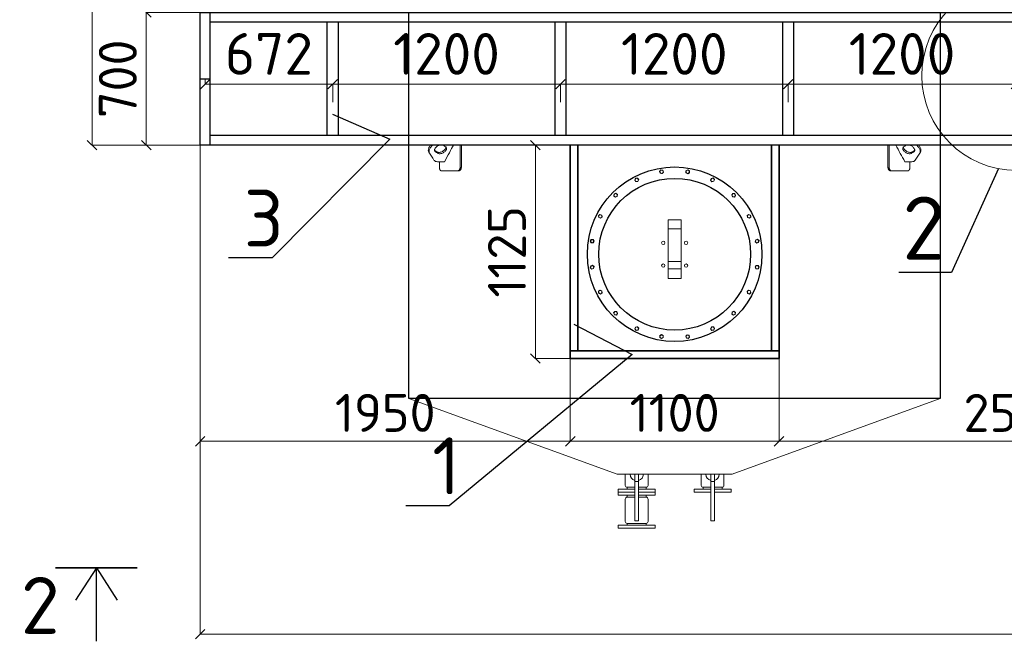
# Model space of a CAD drawing. Header units: millimetres. Extents: x -34827 to 118056, y 11959 to 116489.
# Tile 93 of 105: x 68558 to 73746, y 90841 to 94119. Entities that reach past the tile are written whole.
import ezdxf
from ezdxf import colors
from ezdxf.entities.mleader import LeaderData, LeaderLine
from ezdxf.math import Vec2, Vec3

# ---------------------------------------------------------------- set-up
doc = ezdxf.new("R2010")
doc.units = ezdxf.units.MM
doc.linetypes.add('K5LT32774', pattern=[0])
doc.layers.add('SV-DIM-MECH', color=7, linetype='Continuous')
doc.layers.add('Резервуар', color=7, linetype='Continuous')
doc.layers.add('Размеры', color=7, linetype='Continuous', lineweight=15)
doc.styles.get("Standard").update_dxf_attribs({"font": 'isocpeur.ttf'})
doc.styles.add('Геннадий 1000', font='isocpeur.ttf', dxfattribs={"height": 300})
doc.dimstyles.new('Размер 1000', dxfattribs={"dimtxt": 300, "dimasz": 50, "dimexe": 0.18, "dimexo": 0.0625, "dimgap": 50, "dimtad": 1, "dimdec": 0, "dimrnd": 1, "dimzin": 0, "dimdsep": 46, "dimtxsty": 'Standard', "dimblk": 'OBLIQUE', "dimcen": -0.09, "dimclrd": 5, "dimclre": 5, "dimclrt": 5, "dimadec": 0, "dimazin": 0, "dimtfac": 1, "dimtdec": 0, "dimtofl": 0, "dimtmove": 0, "dimatfit": 3, "dimldrblk": 'OBLIQUE', "dimfxl": 1, "dimtolj": 1, "dimtzin": 0, "dimlwd": 13, "dimlwe": 13, "dimarcsym": 0})

# ---------------------------------------------------------------- blocks, each defined once
blk = doc.blocks.new('*U90')
at = {"layer": 'Резервуар', "lineweight": 20}
blk.add_lwpolyline([(-3.2, 9.9), (7, 7.7), (10.2, -2.2), (3.2, -9.9), (-7, -7.7), (-10.2, 2.2), (-3.2, 9.9)], dxfattribs=at)
at = {"layer": 'Резервуар', "color": 5, "lineweight": 20}
blk.add_circle((0, 0), 8.55, dxfattribs=at)
blk = doc.blocks.new('*U91')
at = {"layer": 'Резервуар', "color": 0, "linetype": 'ByBlock', "lineweight": -2, "transparency": 16777216}
blk.add_blockref('*U90', (964799.1, -2833937.4), dxfattribs=at)
for p, rotation in [((964936.8, -2833937.4), 341.9999999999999), ((964668.2, -2833980), 17.99999999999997), ((965067.7, -2833980), 323.9999999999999), ((964556.9, -2834060.9), 36), ((965179.1, -2834060.9), 306), ((964475.9, -2834172.3), 54), ((965260, -2834172.3), 288), ((964433.4, -2834303.2), 72), ((965302.6, -2834303.2), 269.9999999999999), ((964433.4, -2834440.8), 90), ((965302.6, -2834440.8), 251.9999999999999), ((964475.9, -2834571.8), 108), ((965260, -2834571.8), 234), ((964556.9, -2834683.1), 126), ((965179.1, -2834683.1), 216), ((964668.2, -2834764), 144), ((965067.7, -2834764), 197.9999999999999), ((964799.1, -2834806.6), 162), ((964936.8, -2834806.6), 180)]:
    blk.add_blockref('*U90', p, dxfattribs=dict(at, rotation=rotation))
blk = doc.blocks.new('_Oblique')
at = {"color": 0, "linetype": 'ByBlock', "lineweight": -2}
blk.add_line((-0.5, -0.5), (0.5, 0.5), dxfattribs=at)
blk = doc.blocks.new('*D127')
at = {"layer": 'Defpoints', "color": 0, "transparency": 16777216}
for p in [(69535.2, 93807), (69535.2, 93778.2), (70207.2, 93682.8)]:
    blk.add_point(p, dxfattribs=at)
at = {"layer": 'Размеры', "color": 5, "lineweight": 13, "transparency": 16777216}
for p, q in [((69535.2, 93807), (69535.2, 93778)), ((70207.2, 93778.2), (69535.2, 93778.2)), ((70207.2, 93682.9), (70207.2, 93778.4))]:
    blk.add_line(p, q, dxfattribs=at)
at = {"layer": 'Размеры', "color": 5, "lineweight": 13, "transparency": 16777216, "xscale": 50, "yscale": 50, "zscale": 50, "rotation": 180}
blk.add_blockref('_Oblique', (69535.2, 93778.2), dxfattribs=at)
at = {"layer": 'Размеры', "color": 5, "lineweight": 13, "transparency": 16777216, "xscale": 50, "yscale": 50, "zscale": 50}
blk.add_blockref('_Oblique', (70207.2, 93778.2), dxfattribs=at)
at = {"layer": 'Размеры', "color": 5, "transparency": 16777216, "insert": (69871.2, 93938.2), "char_height": 220, "width": 528, "attachment_point": 5}
blk.add_mtext('\\A1;672', dxfattribs=at)
blk = doc.blocks.new('*D128')
at = {"layer": 'Defpoints', "color": 0, "transparency": 16777216}
for p in [(71407.2, 93778.2), (70207.2, 93682.8), (71407.2, 93682.8)]:
    blk.add_point(p, dxfattribs=at)
at = {"layer": 'Размеры', "color": 5, "lineweight": 13, "transparency": 16777216}
for p, q in [((70207.2, 93682.9), (70207.2, 93778.4)), ((70207.2, 93778.2), (71407.2, 93778.2)), ((71407.2, 93682.9), (71407.2, 93778.4))]:
    blk.add_line(p, q, dxfattribs=at)
at = {"layer": 'Размеры', "color": 5, "lineweight": 13, "transparency": 16777216, "xscale": 50, "yscale": 50, "zscale": 50, "rotation": 180}
blk.add_blockref('_Oblique', (70207.2, 93778.2), dxfattribs=at)
at = {"layer": 'Размеры', "color": 5, "lineweight": 13, "transparency": 16777216, "xscale": 50, "yscale": 50, "zscale": 50}
blk.add_blockref('_Oblique', (71407.2, 93778.2), dxfattribs=at)
at = {"layer": 'Размеры', "color": 5, "transparency": 16777216, "insert": (70807.2, 93938.2), "char_height": 220, "attachment_point": 5}
blk.add_mtext('\\A1;1200', dxfattribs=at)
blk = doc.blocks.new('*D129')
at = {"layer": 'Defpoints', "color": 0, "transparency": 16777216}
for p in [(72607.2, 93778.2), (71407.2, 93682.8), (72607.2, 93682.8)]:
    blk.add_point(p, dxfattribs=at)
at = {"layer": 'Размеры', "color": 5, "lineweight": 13, "transparency": 16777216}
for p, q in [((71407.2, 93682.9), (71407.2, 93778.4)), ((71407.2, 93778.2), (72607.2, 93778.2)), ((72607.2, 93682.9), (72607.2, 93778.4))]:
    blk.add_line(p, q, dxfattribs=at)
at = {"layer": 'Размеры', "color": 5, "lineweight": 13, "transparency": 16777216, "xscale": 50, "yscale": 50, "zscale": 50, "rotation": 180}
blk.add_blockref('_Oblique', (71407.2, 93778.2), dxfattribs=at)
at = {"layer": 'Размеры', "color": 5, "lineweight": 13, "transparency": 16777216, "xscale": 50, "yscale": 50, "zscale": 50}
blk.add_blockref('_Oblique', (72607.2, 93778.2), dxfattribs=at)
at = {"layer": 'Размеры', "color": 5, "transparency": 16777216, "insert": (72007.2, 93938.2), "char_height": 220, "attachment_point": 5}
blk.add_mtext('\\A1;1200', dxfattribs=at)
blk = doc.blocks.new('*D112')
at = {"layer": 'Defpoints', "color": 0, "transparency": 16777216}
for p in [(69509.2, 93457), (85309.2, 93457), (85309.2, 90878.4)]:
    blk.add_point(p, dxfattribs=at)
at = {"layer": 'SV-DIM-MECH', "color": 5, "lineweight": 13, "transparency": 16777216}
for p, q in [((69509.2, 93457), (69509.2, 90878.2)), ((85309.2, 93457), (85309.2, 90878.2)), ((69509.2, 90878.4), (85309.2, 90878.4))]:
    blk.add_line(p, q, dxfattribs=at)
at = {"layer": 'SV-DIM-MECH', "color": 5, "lineweight": 13, "transparency": 16777216, "xscale": 50, "yscale": 50, "zscale": 50, "rotation": 180}
blk.add_blockref('_Oblique', (69509.2, 90878.4), dxfattribs=at)
at = {"layer": 'SV-DIM-MECH', "color": 5, "lineweight": 13, "transparency": 16777216, "xscale": 50, "yscale": 50, "zscale": 50}
blk.add_blockref('_Oblique', (85309.2, 90878.4), dxfattribs=at)
at = {"layer": 'SV-DIM-MECH', "color": 5, "transparency": 16777216, "insert": (77409.2, 91038.4), "char_height": 220, "attachment_point": 5}
blk.add_mtext('\\A1;15800', dxfattribs=at)
blk = doc.blocks.new('*D218')
at = {"layer": 'Defpoints', "color": 0, "transparency": 16777216}
for p in [(69509.2, 97430), (68939.1, 93457), (69646.5, 93457)]:
    blk.add_point(p, dxfattribs=at)
at = {"layer": 'SV-DIM-MECH', "color": 5, "lineweight": 13, "transparency": 16777216}
for p, q in [((69509.1, 97430), (68938.9, 97430)), ((68939.1, 97430), (68939.1, 93457)), ((69646.5, 93457), (68938.9, 93457))]:
    blk.add_line(p, q, dxfattribs=at)
at = {"layer": 'SV-DIM-MECH', "color": 5, "lineweight": 13, "transparency": 16777216, "xscale": 50, "yscale": 50, "zscale": 50}
for p, rotation in [((68939.1, 97430), 90), ((68939.1, 93457), 270)]:
    blk.add_blockref('_Oblique', p, dxfattribs=dict(at, rotation=rotation))
at = {"layer": 'SV-DIM-MECH', "color": 5, "transparency": 16777216, "insert": (68779.1, 95443.5), "char_height": 220, "attachment_point": 5, "rotation": 90}
blk.add_mtext('\\A1;3973', dxfattribs=at)
blk = doc.blocks.new('*D114')
at = {"layer": 'Defpoints', "color": 0, "transparency": 16777216}
for p in [(73807.2, 93778.2), (72607.2, 93682.8), (73807.2, 93682.8)]:
    blk.add_point(p, dxfattribs=at)
at = {"layer": 'Размеры', "color": 5, "lineweight": 13, "transparency": 16777216}
for p, q in [((72607.2, 93682.9), (72607.2, 93778.4)), ((72607.2, 93778.2), (73807.2, 93778.2)), ((73807.2, 93682.9), (73807.2, 93778.4))]:
    blk.add_line(p, q, dxfattribs=at)
at = {"layer": 'Размеры', "color": 5, "lineweight": 13, "transparency": 16777216, "xscale": 50, "yscale": 50, "zscale": 50, "rotation": 180}
blk.add_blockref('_Oblique', (72607.2, 93778.2), dxfattribs=at)
at = {"layer": 'Размеры', "color": 5, "lineweight": 13, "transparency": 16777216, "xscale": 50, "yscale": 50, "zscale": 50}
blk.add_blockref('_Oblique', (73807.2, 93778.2), dxfattribs=at)
at = {"layer": 'Размеры', "color": 5, "transparency": 16777216, "insert": (73207.2, 93938.2), "char_height": 220, "attachment_point": 5}
blk.add_mtext('\\A1;1200', dxfattribs=at)
blk = doc.blocks.new('_None')
blk = doc.blocks.new('*D220')
at = {"layer": 'Defpoints', "color": 0, "transparency": 16777216}
for p in [(71459.2, 93457), (71275.3, 92332), (71459.2, 92332)]:
    blk.add_point(p, dxfattribs=at)
at = {"layer": 'SV-DIM-MECH', "color": 5, "lineweight": 13, "transparency": 16777216}
for p, q in [((71459.1, 93457), (71275.1, 93457)), ((71275.3, 93457), (71275.3, 92332)), ((71459.1, 92332), (71275.1, 92332))]:
    blk.add_line(p, q, dxfattribs=at)
at = {"layer": 'SV-DIM-MECH', "color": 5, "lineweight": 13, "transparency": 16777216, "xscale": 50, "yscale": 50, "zscale": 50}
for p, rotation in [((71275.3, 93457), 90), ((71275.3, 92332), 270)]:
    blk.add_blockref('_Oblique', p, dxfattribs=dict(at, rotation=rotation))
at = {"layer": 'SV-DIM-MECH', "color": 5, "transparency": 16777216, "insert": (71125.3, 92894.5), "char_height": 200, "attachment_point": 5, "rotation": 90}
blk.add_mtext('\\A1;1125', dxfattribs=at)
blk = doc.blocks.new('*D120')
at = {"layer": 'Defpoints', "color": 0, "transparency": 16777216}
for p in [(71459.2, 92332), (72559.2, 92332), (72559.2, 91895.5)]:
    blk.add_point(p, dxfattribs=at)
at = {"layer": 'SV-DIM-MECH', "color": 5, "lineweight": 13, "transparency": 16777216}
for p, q in [((71459.2, 92332), (71459.2, 91895.3)), ((72559.2, 92332), (72559.2, 91895.3)), ((71459.2, 91895.5), (72559.2, 91895.5))]:
    blk.add_line(p, q, dxfattribs=at)
at = {"layer": 'SV-DIM-MECH', "color": 5, "lineweight": 13, "transparency": 16777216, "xscale": 50, "yscale": 50, "zscale": 50, "rotation": 180}
blk.add_blockref('_Oblique', (71459.2, 91895.5), dxfattribs=at)
at = {"layer": 'SV-DIM-MECH', "color": 5, "lineweight": 13, "transparency": 16777216, "xscale": 50, "yscale": 50, "zscale": 50}
blk.add_blockref('_Oblique', (72559.2, 91895.5), dxfattribs=at)
at = {"layer": 'SV-DIM-MECH', "color": 5, "transparency": 16777216, "insert": (72009.2, 92045.5), "char_height": 200, "attachment_point": 5}
blk.add_mtext('\\A1;1100', dxfattribs=at)
blk = doc.blocks.new('*D221')
at = {"layer": 'Defpoints', "color": 0, "transparency": 16777216}
for p in [(69224.9, 94157), (69509.2, 94157), (69509.2, 93457)]:
    blk.add_point(p, dxfattribs=at)
at = {"layer": 'SV-DIM-MECH', "color": 5, "lineweight": 13, "transparency": 16777216}
for p, q in [((69509.1, 94157), (69224.7, 94157)), ((69224.9, 93457), (69224.9, 94157)), ((69509.1, 93457), (69224.7, 93457))]:
    blk.add_line(p, q, dxfattribs=at)
at = {"layer": 'SV-DIM-MECH', "color": 5, "lineweight": 13, "transparency": 16777216, "xscale": 50, "yscale": 50, "zscale": 50}
for p, rotation in [((69224.9, 94157), 90), ((69224.9, 93457), 270)]:
    blk.add_blockref('_Oblique', p, dxfattribs=dict(at, rotation=rotation))
at = {"layer": 'SV-DIM-MECH', "color": 5, "transparency": 16777216, "insert": (69074.9, 93807), "char_height": 200, "attachment_point": 5, "rotation": 90}
blk.add_mtext('\\A1;700', dxfattribs=at)
blk = doc.blocks.new('*D121')
at = {"layer": 'Defpoints', "color": 0, "transparency": 16777216}
for p in [(69509.2, 93457), (71459.2, 92332), (71459.2, 91895.5)]:
    blk.add_point(p, dxfattribs=at)
at = {"layer": 'SV-DIM-MECH', "color": 5, "lineweight": 13, "transparency": 16777216}
for p, q in [((69509.2, 93457), (69509.2, 91895.3)), ((71459.2, 92332), (71459.2, 91895.3)), ((69509.2, 91895.5), (71459.2, 91895.5))]:
    blk.add_line(p, q, dxfattribs=at)
at = {"layer": 'SV-DIM-MECH', "color": 5, "lineweight": 13, "transparency": 16777216, "xscale": 50, "yscale": 50, "zscale": 50, "rotation": 180}
blk.add_blockref('_Oblique', (69509.2, 91895.5), dxfattribs=at)
at = {"layer": 'SV-DIM-MECH', "color": 5, "lineweight": 13, "transparency": 16777216, "xscale": 50, "yscale": 50, "zscale": 50}
blk.add_blockref('_Oblique', (71459.2, 91895.5), dxfattribs=at)
at = {"layer": 'SV-DIM-MECH', "color": 5, "transparency": 16777216, "insert": (70484.2, 92045.5), "char_height": 200, "attachment_point": 5}
blk.add_mtext('\\A1;1950', dxfattribs=at)
blk = doc.blocks.new('*D217')
at = {"layer": 'Defpoints', "color": 0, "transparency": 16777216}
for p in [(72559.2, 92332), (75059.2, 92332), (75059.2, 91895.5)]:
    blk.add_point(p, dxfattribs=at)
at = {"layer": 'SV-DIM-MECH', "color": 5, "lineweight": 13, "transparency": 16777216}
for p, q in [((72559.2, 92332), (72559.2, 91895.3)), ((75059.2, 92332), (75059.2, 91895.3)), ((72559.2, 91895.5), (75059.2, 91895.5))]:
    blk.add_line(p, q, dxfattribs=at)
at = {"layer": 'SV-DIM-MECH', "color": 5, "lineweight": 13, "transparency": 16777216, "xscale": 50, "yscale": 50, "zscale": 50, "rotation": 180}
blk.add_blockref('_Oblique', (72559.2, 91895.5), dxfattribs=at)
at = {"layer": 'SV-DIM-MECH', "color": 5, "lineweight": 13, "transparency": 16777216, "xscale": 50, "yscale": 50, "zscale": 50}
blk.add_blockref('_Oblique', (75059.2, 91895.5), dxfattribs=at)
at = {"layer": 'SV-DIM-MECH', "color": 5, "transparency": 16777216, "insert": (73809.2, 92045.5), "char_height": 200, "attachment_point": 5}
blk.add_mtext('\\A1;2500', dxfattribs=at)

msp = doc.modelspace()

# ---------------------------------------------------------------- linework, layer by layer
for p, q in [((69509.1744, 93807.0324), (69561.1744, 93807.0324)), ((68747.4554, 91228.7718), (69176.3754, 91228.7718)), ((68961.9154, 91228.7718), (68852.1066, 91058.6664)), ((68961.9154, 90841.0874), (68961.9154, 91228.7718)), ((68961.9154, 91228.7718), (69071.7242, 91058.6664))]:
    msp.add_line(p, q)
at = {"lineweight": 35}
for p, q in [((71459.1744, 92332.0324), (71459.1744, 93457.0324)), ((71499.1744, 92372.0324), (71499.1744, 93457.0324)), ((72519.1744, 92372.0324), (72519.1744, 93457.0324)), ((72559.1744, 92332.0324), (72559.1744, 93457.0324)), ((71459.1744, 92372.0324), (72559.1744, 92372.0324)), ((71459.1744, 92332.0324), (72559.1744, 92332.0324))]:
    msp.add_line(p, q, dxfattribs=at)
at = {"lineweight": 30}
msp.add_line((69176.3754, 91228.7718), (68747.4554, 91228.7718), dxfattribs=at)
at = {"layer": 'Размеры', "lineweight": 30}
for p, q in [((69509.1744, 93457.0324), (69509.1744, 94157.0324)), ((69561.1744, 93457.0324), (69561.1744, 94157.0324))]:
    msp.add_line(p, q, dxfattribs=at)
for points in [[(69509.1744, 94105.0324), (69509.1744, 94157.0324), (85309.1744, 94157.0324)], [(85257.1744, 94105.0324), (69561.1744, 94105.0324)], [(85309.1744, 93457.0324), (69509.1744, 93457.0324), (69509.1744, 93509.0324)], [(69561.1744, 93509.0324), (85257.1744, 93509.0324)]]:
    msp.add_lwpolyline(points, dxfattribs=at)
for points in [[(70177.1744, 94105.0324), (70177.1744, 93509.0324), (70237.1744, 93509.0324), (70237.1744, 94105.0324)], [(71377.1744, 94105.0324), (71377.1744, 93509.0324), (71437.1744, 93509.0324), (71437.1744, 94105.0324)], [(72577.1744, 94105.0324), (72577.1744, 93509.0324), (72637.1744, 93509.0324), (72637.1744, 94105.0324)]]:
    msp.add_lwpolyline(points, close=True, dxfattribs=at)
at = {"layer": 'Размеры'}
msp.add_circle((73810.3933, 93823.1576), 499.1599, dxfattribs=at)
at = {"layer": 'Резервуар', "color": 6, "lineweight": 20}
for p, q in [((71759.1744, 91653.0324), (71759.1744, 91643.0324)), ((71859.1744, 91653.0324), (71859.1744, 91643.0324)), ((71759.1744, 91453.0324), (71759.1744, 91463.0324)), ((71859.1744, 91453.0324), (71859.1744, 91463.0324))]:
    msp.add_line(p, q, dxfattribs=at)
at = {"layer": 'Резервуар', "color": 6, "linetype": 'K5LT32774', "lineweight": 20}
msp.add_line((72259.1744, 91653.0324), (72259.1744, 91643.0324), dxfattribs=at)
at = {"layer": 'Резервуар', "color": 6}
msp.add_lwpolyline([(70609.1744, 92122.0324), (70609.1744, 100122.0324), (73409.1744, 100122.0324), (73409.1744, 92122.0324)], close=True, dxfattribs=at)
at = {"layer": 'Резервуар', "color": 6, "lineweight": 20}
for points in [[(71974.1744, 93058.9239), (71974.1744, 93053.2111), (71974.1744, 93015.7459)], [(71974.1744, 92804.4345), (71974.1744, 92754.7136), (72044.1744, 92754.7136), (72044.1744, 92804.4345), (72044.1744, 92843.6294)], [(71974.1744, 92843.6294), (71974.1744, 92804.4345), (72044.1744, 92804.4345)], [(70609.1744, 92122.0324), (71705.5798, 91722.0324), (72312.7691, 91722.0324), (73409.1744, 92122.0324)], [(71819.1744, 91477.0324), (71819.1744, 91683.0324), (71799.1744, 91683.0324), (71799.1744, 91477.0324), (71819.1744, 91477.0324), (71819.1744, 91683.0324), (71819.1744, 91722.0324)], [(71799.1744, 91477.0324), (71799.1744, 91683.0324), (71799.1744, 91722.0324)], [(72199.1744, 91683.0324), (72199.1744, 91477.0324), (72219.1744, 91477.0324), (72219.1744, 91683.0324), (72219.1744, 91722.0324)], [(71799.1744, 91627.0324), (71711.1744, 91627.0324), (71711.1744, 91643.0324), (71799.1744, 91643.0324)], [(71711.1744, 91643.0324), (71711.1744, 91627.0324), (71711.1744, 91611.0324), (71799.1744, 91611.0324)], [(71819.1744, 91643.0324), (71907.1744, 91643.0324), (71907.1744, 91627.0324), (71819.1744, 91627.0324)], [(71907.1744, 91643.0324), (71907.1744, 91627.0324), (71907.1744, 91611.0324), (71819.1744, 91611.0324)], [(72199.1744, 91627.0324), (72111.1744, 91627.0324), (72111.1744, 91643.0324), (72199.1744, 91643.0324)], [(72219.1744, 91643.0324), (72307.1744, 91643.0324), (72307.1744, 91627.0324), (72219.1744, 91627.0324)]]:
    msp.add_lwpolyline(points, dxfattribs=at)
for points in [[(71749.1744, 91722.0324), (71749.1744, 91663.0324, 0.414213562), (71759.1744, 91653.0324), (71799.1744, 91653.0324)], [(71869.1744, 91722.0324), (71869.1744, 91663.0324, -0.414213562), (71859.1744, 91653.0324), (71819.1744, 91653.0324)], [(72149.1744, 91722.0324), (72149.1744, 91663.0324, 0.414213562), (72159.1744, 91653.0324), (72199.1744, 91653.0324), (72159.1744, 91653.0324), (72159.1744, 91643.0324)], [(72219.1744, 91653.0324), (72259.1744, 91653.0324, 0.414213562), (72269.1744, 91663.0324), (72269.1744, 91722.0324)], [(71799.1744, 91601.0324), (71759.1744, 91601.0324, 0.413675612), (71749.1744, 91591.0324)], [(71749.1744, 91473.0324), (71749.1744, 91591.0324), (71749.1744, 91473.0324, 0.414213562), (71759.1744, 91463.0324), (71859.1744, 91463.0324, 0.414213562), (71869.1744, 91473.0324), (71869.1744, 91591.0324), (71869.1744, 91473.0324)], [(71869.1744, 91591.0324, 0.414213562), (71859.1744, 91601.0324), (71819.1744, 91601.0324)]]:
    msp.add_lwpolyline(points, format="xyb", dxfattribs=at)
at = {"layer": 'Резервуар', "color": 6, "linetype": 'K5LT32774', "lineweight": 20}
msp.add_lwpolyline([(72219.1744, 91683.0324), (72199.1744, 91683.0324), (72199.1744, 91722.0324)], dxfattribs=at)
at = {"layer": 'Резервуар', "color": 6, "lineweight": 20}
for points in [[(71759.1744, 91611.0324), (71759.1744, 91601.0324)], [(71859.1744, 91611.0324), (71859.1744, 91601.0324)], [(71711.1744, 91453.0324), (71711.1744, 91437.0324), (71907.1744, 91437.0324), (71907.1744, 91453.0324)]]:
    msp.add_lwpolyline(points, close=True, dxfattribs=at)
at = {"layer": 'Резервуар', "color": 6, "lineweight": 30}
for radius in [460, 400]:
    msp.add_circle((72009.1744, 92882.0324), radius, dxfattribs=at)
at = {"layer": 'Резервуар', "color": 6, "lineweight": 20}
for centre in [(71949.0704, 92942.1365), (72069.2785, 92942.1365), (71949.0704, 92821.9284), (72069.2785, 92821.9284)]:
    msp.add_circle(centre, 9, dxfattribs=at)
for centre, start, end in [((71809.1744, 91722.0324), 180, 253.3984504), ((71809.1744, 91722.0324), 286.6015496, 0), ((72209.1744, 91722.0324), 180, 253.3984504), ((72209.1744, 91722.0324), 286.6015496, 0)]:
    msp.add_arc(centre, 35, start, end, dxfattribs=at)
for points, knots in [([(70722.5881, 93457.0324), (70721.2845, 93455.4701), (70718.3537, 93451.6229), (70714.6517, 93445.306), (70712.008, 93438.2833), (70710.9845, 93431.6728), (70711.398, 93425.4941), (70712.982, 93421.9138), (70713.7531, 93420.1706), (70722.8558, 93405.9994), (70731.9584, 93391.8282), (70741.061, 93377.657), (70742.3493, 93376.16), (70744.6979, 93373.4311), (70751.2611, 93370.2659), (70756.4641, 93369.8726), (70760.0481, 93369.6017), (70772.1226, 93369.6017), (70784.197, 93369.6017), (70796.2715, 93369.6017), (70814.1145, 93402.1985), (70831.9575, 93434.7953), (70844.1298, 93457.0324)], [2.836165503, 2.836165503, 2.836165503, 2.836165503, 2.897153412, 2.980999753, 3.054971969, 3.12077204, 3.180650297, 3.237462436, 3.237462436, 3.237462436, 4.237462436, 4.237462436, 4.237462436, 4.296097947, 4.344350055, 4.451166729, 4.451166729, 4.451166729, 5.451166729, 5.451166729, 5.451166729, 6.451166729, 6.451166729, 6.451166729, 6.451166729]), ([(70733.2018, 93457.0324), (70731.6402, 93455.5879), (70727.8944, 93451.8425), (70722.7983, 93445.5312), (70718.5223, 93438.235), (70715.8786, 93431.2122), (70714.8551, 93424.6017), (70715.1946, 93419.5291), (70716.0691, 93416.8763), (70716.3529, 93416.1232)], [8.1896333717, 8.1896333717, 8.1896333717, 8.1896333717, 8.2534066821, 8.3483201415, 8.4321664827, 8.5061386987, 8.5719387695, 8.6318170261, 8.6559622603, 8.6559622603, 8.6559622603, 8.6559622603]), ([(70802.4556, 93448.7739), (70803.5536, 93447.9034), (70806.0045, 93445.9604), (70807.5718, 93441.3786), (70807.1395, 93436.4296), (70805.1699, 93431.4802), (70801.5848, 93426.3521), (70796.3412, 93421.2941), (70789.6145, 93416.7884), (70782.0445, 93413.4642), (70774.5388, 93411.711), (70767.9938, 93411.6471), (70763.3638, 93412.6819), (70761.2112, 93413.9079), (70760.5636, 93414.2767), (70756.7196, 93416.7524), (70752.8755, 93419.228), (70749.0315, 93421.7036), (70747.9335, 93422.5741), (70745.4826, 93424.5171), (70743.9153, 93429.099), (70744.3476, 93434.0479), (70746.3172, 93438.9974), (70749.9022, 93444.1252), (70755.1464, 93449.1846), (70761.8704, 93453.684), (70769.4506, 93457.0323), (70776.8978, 93458.7016), (70784.2816, 93459.0308), (70788.6072, 93457.1877), (70790.9235, 93456.2008), (70794.7675, 93453.7252), (70798.6116, 93451.2495), (70802.4556, 93448.7739)], [0, 0, 0, 0, 0.041440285, 0.092509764, 0.136737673, 0.188598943, 0.250358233, 0.323169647, 0.405938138, 0.491962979, 0.569936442, 0.635369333, 0.68721333, 0.709517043, 0.709517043, 0.709517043, 1.709517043, 1.709517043, 1.709517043, 1.750957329, 1.802026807, 1.846254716, 1.898115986, 1.959875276, 2.03268669, 2.115455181, 2.201480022, 2.279453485, 2.344107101, 2.41863584, 2.41863584, 2.41863584, 3.41863584, 3.41863584, 3.41863584, 3.41863584]), ([(70803.4068, 93448.0086), (70803.5386, 93446.5931), (70803.2431, 93443.4357), (70801.2993, 93438.5512), (70797.7142, 93433.4232), (70792.4706, 93428.3652), (70785.7439, 93423.8595), (70778.1739, 93420.5353), (70770.6683, 93418.782), (70764.1232, 93418.7181), (70759.4932, 93419.753), (70757.3406, 93420.979), (70756.693, 93421.3478), (70752.849, 93423.8234), (70749.0049, 93426.2991), (70745.1609, 93428.7747), (70744.8468, 93428.9989), (70744.5328, 93429.223), (70744.2188, 93429.4472)], [0, 0, 0, 0, 0.042158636, 0.094019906, 0.155779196, 0.22859061, 0.311359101, 0.397383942, 0.475357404, 0.540790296, 0.592634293, 0.614938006, 0.614938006, 0.614938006, 1.614938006, 1.614938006, 1.614938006, 2.614938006, 2.614938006, 2.614938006, 2.614938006]), ([(70885.1744, 93457.0324), (70885.1744, 93418.6991), (70885.1744, 93380.3658), (70885.1744, 93342.0324), (70885.1744, 93341.1934), (70885.113, 93339.5819), (70884.8738, 93337.456), (70884.5693, 93335.7232), (70884.1981, 93334.0921), (70883.7118, 93332.4245), (70883.093, 93330.7602), (70882.4446, 93329.3314), (70881.7735, 93328.0868), (70881.0677, 93326.973), (70880.2739, 93325.9066), (70879.3959, 93324.9224), (70878.5292, 93324.1319), (70877.6829, 93323.4942), (70876.9707, 93323.0558), (70876.2468, 93322.6957), (70875.7642, 93322.503), (70875.249, 93322.3318), (70874.7838, 93322.2055), (70874.1618, 93322.0917), (70873.6365, 93322.041), (70873.3016, 93322.0324), (70873.1823, 93322.0324), (70871.0593, 93322.0324), (70868.9364, 93322.0324), (70866.8135, 93322.0324), (70867.2496, 93322.0324), (70868.0593, 93322.1075), (70869.2389, 93322.4213), (70870.276, 93322.8693), (70871.2198, 93323.4272), (70872.0633, 93324.0517), (70872.7642, 93324.6805), (70873.4389, 93325.3772), (70874.1677, 93326.236), (70875.0916, 93327.5404), (70875.9917, 93329.1329), (70876.7178, 93330.7481), (70877.2772, 93332.2513), (70877.7328, 93333.7343), (70878.164, 93335.5021), (70878.4457, 93337.0921), (70878.6852, 93339.0094), (70878.7893, 93340.5295), (70878.8063, 93341.7166), (70878.8063, 93342.0324)], [4.28125, 4.28125, 4.28125, 4.28125, 5, 5, 5, 5.080128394, 5.153904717, 5.206146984, 5.252313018, 5.320236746, 5.382728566, 5.438760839, 5.490849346, 5.542115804, 5.593097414, 5.652841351, 5.710276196, 5.750312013, 5.800934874, 5.831428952, 5.870863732, 5.880286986, 5.915805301, 5.946869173, 5.981143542, 6, 6, 6, 7, 7, 7, 7.070109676, 7.130029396, 7.191234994, 7.241266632, 7.289810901, 7.338315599, 7.367962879, 7.416097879, 7.480180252, 7.560174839, 7.624226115, 7.672298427, 7.728683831, 7.78293711, 7.854167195, 7.886619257, 7.969832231, 8, 8, 8, 8]), ([(73133.1744, 93457.0324), (73133.1744, 93418.6991), (73133.1744, 93380.3658), (73133.1744, 93342.0324), (73133.1744, 93341.1934), (73133.2359, 93339.5819), (73133.4751, 93337.456), (73133.7796, 93335.7232), (73134.1508, 93334.0921), (73134.6371, 93332.4245), (73135.2559, 93330.7602), (73135.9043, 93329.3314), (73136.5754, 93328.0868), (73137.2812, 93326.973), (73138.075, 93325.9066), (73138.953, 93324.9224), (73139.8197, 93324.1319), (73140.666, 93323.4942), (73141.3782, 93323.0558), (73142.1021, 93322.6957), (73142.5847, 93322.503), (73143.0999, 93322.3318), (73143.5651, 93322.2055), (73144.1871, 93322.0917), (73144.7124, 93322.041), (73145.0473, 93322.0324), (73145.1666, 93322.0324), (73147.2895, 93322.0324), (73149.4125, 93322.0324), (73151.5354, 93322.0324), (73151.0993, 93322.0324), (73150.2896, 93322.1075), (73149.1099, 93322.4213), (73148.0729, 93322.8693), (73147.1291, 93323.4272), (73146.2856, 93324.0517), (73145.5846, 93324.6805), (73144.91, 93325.3772), (73144.1812, 93326.236), (73143.2573, 93327.5404), (73142.3572, 93329.1329), (73141.6311, 93330.7481), (73141.0717, 93332.2513), (73140.6161, 93333.7343), (73140.1849, 93335.5021), (73139.9032, 93337.0921), (73139.6637, 93339.0094), (73139.5596, 93340.5295), (73139.5426, 93341.7166), (73139.5426, 93342.0324)], [4.28125, 4.28125, 4.28125, 4.28125, 5, 5, 5, 5.080128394, 5.153904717, 5.206146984, 5.252313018, 5.320236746, 5.382728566, 5.438760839, 5.490849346, 5.542115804, 5.593097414, 5.652841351, 5.710276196, 5.750312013, 5.800934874, 5.831428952, 5.870863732, 5.880286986, 5.915805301, 5.946869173, 5.981143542, 6, 6, 6, 7, 7, 7, 7.070109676, 7.130029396, 7.191234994, 7.241266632, 7.289810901, 7.338315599, 7.367962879, 7.416097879, 7.480180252, 7.560174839, 7.624226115, 7.672298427, 7.728683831, 7.78293711, 7.854167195, 7.886619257, 7.969832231, 8, 8, 8, 8]), ([(73295.7608, 93457.0324), (73297.0644, 93455.4701), (73299.9952, 93451.6229), (73303.6972, 93445.306), (73306.3409, 93438.2833), (73307.3644, 93431.6728), (73306.9509, 93425.4941), (73305.3669, 93421.9138), (73304.5958, 93420.1706), (73295.4931, 93405.9994), (73286.3905, 93391.8282), (73277.2879, 93377.657), (73275.9995, 93376.16), (73273.651, 93373.4311), (73267.0878, 93370.2659), (73261.8848, 93369.8726), (73258.3008, 93369.6017), (73246.2263, 93369.6017), (73234.1518, 93369.6017), (73222.0774, 93369.6017), (73206.1246, 93398.7453), (73190.1719, 93427.8889), (73174.2191, 93457.0324)], [2.836165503, 2.836165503, 2.836165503, 2.836165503, 2.897153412, 2.980999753, 3.054971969, 3.12077204, 3.180650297, 3.237462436, 3.237462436, 3.237462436, 4.237462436, 4.237462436, 4.237462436, 4.296097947, 4.344350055, 4.451166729, 4.451166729, 4.451166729, 5.451166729, 5.451166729, 5.451166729, 6.34522909, 6.34522909, 6.34522909, 6.34522909]), ([(73215.8933, 93448.7739), (73214.7953, 93447.9034), (73212.3444, 93445.9604), (73210.7771, 93441.3786), (73211.2094, 93436.4296), (73213.179, 93431.4802), (73216.7641, 93426.3521), (73222.0077, 93421.2941), (73228.7344, 93416.7884), (73236.3044, 93413.4642), (73243.8101, 93411.711), (73250.3551, 93411.6471), (73254.9851, 93412.6819), (73257.1377, 93413.9079), (73257.7853, 93414.2767), (73261.6293, 93416.7524), (73265.4734, 93419.228), (73269.3174, 93421.7036), (73270.4154, 93422.5741), (73272.8663, 93424.5171), (73274.4336, 93429.099), (73274.0013, 93434.0479), (73272.0317, 93438.9974), (73268.4467, 93444.1252), (73263.2025, 93449.1846), (73256.4785, 93453.684), (73248.8983, 93457.0323), (73241.4511, 93458.7016), (73234.0673, 93459.0308), (73229.7417, 93457.1877), (73227.4254, 93456.2008), (73223.5814, 93453.7252), (73219.7373, 93451.2495), (73215.8933, 93448.7739)], [0, 0, 0, 0, 0.041440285, 0.092509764, 0.136737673, 0.188598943, 0.250358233, 0.323169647, 0.405938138, 0.491962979, 0.569936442, 0.635369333, 0.68721333, 0.709517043, 0.709517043, 0.709517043, 1.709517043, 1.709517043, 1.709517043, 1.750957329, 1.802026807, 1.846254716, 1.898115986, 1.959875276, 2.03268669, 2.115455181, 2.201480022, 2.279453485, 2.344107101, 2.41863584, 2.41863584, 2.41863584, 3.41863584, 3.41863584, 3.41863584, 3.41863584]), ([(73214.9421, 93448.0086), (73214.8103, 93446.5931), (73215.1058, 93443.4357), (73217.0496, 93438.5512), (73220.6347, 93433.4232), (73225.8783, 93428.3652), (73232.605, 93423.8595), (73240.175, 93420.5353), (73247.6806, 93418.782), (73254.2257, 93418.7181), (73258.8557, 93419.753), (73261.0083, 93420.979), (73261.6559, 93421.3478), (73265.4999, 93423.8234), (73269.344, 93426.2991), (73273.188, 93428.7747), (73273.5021, 93428.9989), (73273.8161, 93429.223), (73274.1301, 93429.4472)], [0, 0, 0, 0, 0.042158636, 0.094019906, 0.155779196, 0.22859061, 0.311359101, 0.397383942, 0.475357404, 0.540790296, 0.592634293, 0.614938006, 0.614938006, 0.614938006, 1.614938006, 1.614938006, 1.614938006, 2.614938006, 2.614938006, 2.614938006, 2.614938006]), ([(73285.1471, 93457.0324), (73286.7087, 93455.5879), (73290.4545, 93451.8425), (73295.5506, 93445.5312), (73299.8266, 93438.235), (73302.4703, 93431.2122), (73303.4938, 93424.6017), (73303.1543, 93419.5291), (73302.2798, 93416.8763), (73301.996, 93416.1232)], [8.1896333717, 8.1896333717, 8.1896333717, 8.1896333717, 8.2534066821, 8.3483201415, 8.4321664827, 8.5061386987, 8.5719387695, 8.6318170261, 8.6559622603, 8.6559622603, 8.6559622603, 8.6559622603]), ([(70769.3295, 93369.6017), (70769.3295, 93360.4119), (70769.3295, 93351.2222), (70769.3295, 93342.0324), (70769.3295, 93341.0886), (70769.3851, 93339.4772), (70769.5856, 93337.3554), (70769.85, 93335.4871), (70770.2174, 93333.592), (70770.6871, 93331.7891), (70771.2025, 93330.209), (70771.7123, 93328.9045), (70772.2714, 93327.6986), (70772.853, 93326.6321), (70773.5485, 93325.5496), (70774.2524, 93324.6531), (70775.1351, 93323.7379), (70775.8766, 93323.1456), (70776.627, 93322.6957), (70777.0285, 93322.503), (70777.4578, 93322.3318), (70777.846, 93322.2055), (70778.399, 93322.0845), (70778.8399, 93322.0381), (70779.1216, 93322.0324), (70779.188, 93322.0324), (70808.3965, 93322.0324), (70837.605, 93322.0324), (70866.8135, 93322.0324)], [0, 0, 0, 0, 1, 1, 1, 1.090129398, 1.153904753, 1.206147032, 1.27577862, 1.348381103, 1.400985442, 1.457045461, 1.507643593, 1.559393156, 1.609163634, 1.677663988, 1.720267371, 1.800935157, 1.83142901, 1.870864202, 1.880287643, 1.915806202, 1.946869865, 1.987516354, 2, 2, 2, 3, 3, 3, 3]), ([(73249.0194, 93369.6017), (73249.0194, 93360.4119), (73249.0194, 93351.2222), (73249.0194, 93342.0324), (73249.0194, 93341.0886), (73248.9638, 93339.4772), (73248.7633, 93337.3554), (73248.4989, 93335.4871), (73248.1315, 93333.592), (73247.6618, 93331.7891), (73247.1464, 93330.209), (73246.6366, 93328.9045), (73246.0775, 93327.6986), (73245.4959, 93326.6321), (73244.8004, 93325.5496), (73244.0965, 93324.6531), (73243.2138, 93323.7379), (73242.4723, 93323.1456), (73241.7219, 93322.6957), (73241.3204, 93322.503), (73240.8911, 93322.3318), (73240.5029, 93322.2055), (73239.9499, 93322.0845), (73239.509, 93322.0381), (73239.2273, 93322.0324), (73239.1609, 93322.0324), (73209.9524, 93322.0324), (73180.7439, 93322.0324), (73151.5354, 93322.0324)], [0, 0, 0, 0, 1, 1, 1, 1.090129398, 1.153904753, 1.206147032, 1.27577862, 1.348381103, 1.400985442, 1.457045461, 1.507643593, 1.559393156, 1.609163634, 1.677663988, 1.720267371, 1.800935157, 1.83142901, 1.870864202, 1.880287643, 1.915806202, 1.946869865, 1.987516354, 2, 2, 2, 3, 3, 3, 3]), ([(72044.1744, 93015.7459), (72020.8411, 93015.7459), (71997.5078, 93015.7459), (71974.1744, 93015.7459), (71974.1744, 93014.2439), (71974.1744, 93012.7418), (71974.1744, 93011.2398), (71974.1744, 92955.3697), (71974.1744, 92899.4995), (71974.1744, 92843.6294), (71997.5078, 92843.6294), (72020.8411, 92843.6294), (72044.1744, 92843.6294), (72044.1744, 92899.4995), (72044.1744, 92955.3697), (72044.1744, 93011.2398), (72044.1744, 93012.7418), (72044.1744, 93014.2439), (72044.1744, 93015.7459), (72044.1744, 93028.2343), (72044.1744, 93040.7227), (72044.1744, 93053.2111), (72044.1744, 93055.1154), (72044.1744, 93057.0196), (72044.1744, 93058.9239), (72044.1182, 93059.4462), (72044.0056, 93060.4913), (72043.0654, 93062.0002), (72041.5495, 93063.1754), (72040.2295, 93063.3027), (72039.6155, 93063.3619), (72019.3215, 93063.3619), (71999.0274, 93063.3619), (71978.7334, 93063.3619), (71978.1194, 93063.3027), (71976.7994, 93063.1754), (71975.2835, 93062.0002), (71974.3433, 93060.4913), (71974.2307, 93059.4462), (71974.1744, 93058.9239)], [0, 0, 0, 0, 1, 1, 1, 2, 2, 2, 3, 3, 3, 4, 4, 4, 5, 5, 5, 6, 6, 6, 7, 7, 7, 8, 8, 8, 8.015570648, 8.031149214, 8.05209328, 8.070309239, 8.070309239, 8.070309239, 9.070309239, 9.070309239, 9.070309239, 9.088525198, 9.109469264, 9.125047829, 9.140618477, 9.140618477, 9.140618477, 9.140618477])]:
    msp.add_open_spline(points, degree=3, knots=knots, dxfattribs=at)
for points in [[(70878.8063, 93342.0324), (70878.8063, 93380.3658), (70878.8063, 93418.6991), (70878.8063, 93457.0324)], [(73139.5426, 93342.0324), (73139.5426, 93380.3658), (73139.5426, 93418.6991), (73139.5426, 93457.0324)]]:
    msp.add_open_spline(points, degree=3, dxfattribs=at)

# ---------------------------------------------------------------- block references
msp.add_blockref('*U91', (-892858.8058, 2927254.0391), dxfattribs=at)

# ---------------------------------------------------------------- texts
at = {"insert": (68768.6875, 90880.4796), "char_height": 300, "attachment_point": 9, "style": 'Геннадий 1000'}
msp.add_mtext_dynamic_manual_height_columns('2', width=560.253746, gutter_width=12.5, heights=[0], dxfattribs=at)

# ---------------------------------------------------------------- dimensions: what is measured, and where the dimension line sits
at = {"layer": 'SV-DIM-MECH'}
for base, p1, p2, angle, override, picture, middle in [((68939.1235, 93457.0324), (69509.1744, 97430.0446), (69646.5177, 93457.0324), 270, {"dimtxt": 220}, '*D218', (68779.1235, 95443.5385)), ((69224.8569, 94157.0324), (69509.1744, 93457.0324), (69509.1744, 94157.0324), 90, {"dimtxt": 200}, '*D221', (69074.8569, 93807.0324)), ((71275.275, 92332.0324), (71459.1744, 93457.0324), (71459.1744, 92332.0324), 90, {"dimtxt": 200}, '*D220', (71125.275, 92894.5324))]:
    dim = msp.add_linear_dim(base=base, p1=p1, p2=p2, angle=angle, dimstyle='Размер 1000', override=override, dxfattribs=at)
    dim.commit()
    dim.dimension.update_dxf_attribs({"geometry": picture, "text_midpoint": middle})
for base, p1, p2, override, picture, middle in [((85309.1744, 90878.4297), (69509.1744, 93457.0324), (85309.1744, 93457.0324), {"dimtxt": 220}, '*D112', (77409.1744, 91038.4297)), ((71459.1744, 91895.4774), (69509.1744, 93457.0324), (71459.1744, 92332.0324), {"dimtxt": 200}, '*D121', (70484.1744, 92045.4774)), ((72559.1744, 91895.4774), (71459.1744, 92332.0324), (72559.1744, 92332.0324), {"dimtxt": 200}, '*D120', (72009.1744, 92045.4774)), ((75059.1744, 91895.4774), (72559.1744, 92332.0324), (75059.1744, 92332.0324), {"dimtxt": 200}, '*D217', (73809.1744, 92045.4774))]:
    dim = msp.add_linear_dim(base=base, p1=p1, p2=p2, dimstyle='Размер 1000', override=override, dxfattribs=at)
    dim.commit()
    dim.dimension.update_dxf_attribs({"geometry": picture, "text_midpoint": middle})
at = {"layer": 'Размеры'}
for base, p1, p2, picture, middle in [((69535.1744, 93778.2169), (70207.1744, 93682.8289), (69535.1744, 93807.0324), '*D127', (69871.1744, 93938.2169)), ((71407.1744, 93778.2169), (70207.1744, 93682.8289), (71407.1744, 93682.8289), '*D128', (70807.1744, 93938.2169)), ((72607.1744, 93778.2169), (71407.1744, 93682.8289), (72607.1744, 93682.8289), '*D129', (72007.1744, 93938.2169)), ((73807.1744, 93778.2169), (72607.1744, 93682.8289), (73807.1744, 93682.8289), '*D114', (73207.1744, 93938.2169))]:
    dim = msp.add_linear_dim(base=base, p1=p1, p2=p2, dimstyle='Размер 1000', override={"dimtxt": 220}, dxfattribs=at)
    dim.commit()
    dim.dimension.update_dxf_attribs({"geometry": picture, "text_midpoint": middle})

# ---------------------------------------------------------------- leaders
ml = msp.add_multileader_mtext('Standard')
ml.set_content('3', color=256, style='Геннадий 1000')
ml.set_leader_properties(color=5)
ml.set_arrow_properties(name='NONE')
ml.build(insert=Vec2(0, 0))
ml.multileader.update_dxf_attribs({"text_left_attachment_type": 6, "text_right_attachment_type": 6, "dogleg_length": 0.05, "arrow_head_size": 100})
ctx = ml.context
ctx.base_point, ctx.char_height, ctx.arrow_head_size, ctx.landing_gap_size, ctx.plane_origin = Vec3(69738.2646, 92862.1153), 300, 100, 0, Vec3(69427.2585, 92429.4015)
ctx.left_attachment, ctx.right_attachment = 6, 6
notes = []
notes.append((ctx, [(1, (1, 1, 0), (69888.3146, 92862.1153), (-1, 0), 0.05, [(0, [(70205.9187, 93620.7647), (70508.6231, 93488.6855)], 0, [])])]))
ctx.mtext.insert, ctx.mtext.flow_direction = Vec3(69738.2646, 93222.1153), 5
ml = msp.add_multileader_mtext('Standard')
ml.set_content('1', color=256, style='Геннадий 1000')
ml.set_leader_properties(color=5)
ml.set_arrow_properties(name='NONE')
ml.build(insert=Vec2(0, 0))
ml.multileader.update_dxf_attribs({"text_left_attachment_type": 6, "text_right_attachment_type": 6, "dogleg_length": 0.05, "arrow_head_size": 100})
ctx = ml.context
ctx.base_point, ctx.char_height, ctx.arrow_head_size, ctx.landing_gap_size, ctx.plane_origin = Vec3(70731.2615, 91556.0632), 300, 100, 0, Vec3(70360.2554, 91123.3494)
ctx.left_attachment, ctx.right_attachment = 6, 6
notes.append((ctx, [(1, (1, 1, 0), (70821.3115, 91556.0632), (-1, 0), 0.05, [(0, [(71478.0304, 92512.5176), (71785.8022, 92353.6542)], 0, [])])]))
ctx.mtext.insert, ctx.mtext.flow_direction = Vec3(70731.2615, 91916.0632), 5
ml = msp.add_multileader_mtext('Standard', dxfattribs=at)
ml.set_content('2', color=256, style='Геннадий 1000')
ml.set_leader_properties(color=5)
ml.set_arrow_properties(name='NONE')
ml.build(insert=Vec2(0, 0))
ml.multileader.update_dxf_attribs({"text_left_attachment_type": 6, "text_right_attachment_type": 6, "arrow_head_size": 100})
ctx = ml.context
ctx.base_point, ctx.char_height, ctx.arrow_head_size, ctx.landing_gap_size, ctx.plane_origin = Vec3(73208.2991, 92786.2145), 333.3333, 100, 0, Vec3(73911.7446, 93967.7345)
ctx.left_attachment, ctx.right_attachment = 6, 6
notes.append((ctx, [(0, (1, 1, 0), (73467.805, 92786.2145), (-1, 0), 92.8392, [(0, [(73715.3993, 93333.1201)], 0, [])])]))
ctx.mtext.insert, ctx.mtext.width, ctx.mtext.flow_direction = Vec3(73208.2991, 93186.2145), 183.143033, 5
for ctx, leaders in notes:
    for number, flags, end, landing, length, lines in leaders:
        leader = LeaderData()
        leader.index, (leader.has_last_leader_line, leader.has_dogleg_vector, leader.attachment_direction) = number, flags
        leader.last_leader_point, leader.dogleg_vector, leader.dogleg_length = Vec3(end), Vec3(landing), length
        for number, points, colour, breaks in lines:
            line = LeaderLine()
            line.index, line.vertices, line.color, line.breaks = number, Vec3.list(points), colors.encode_raw_color(colour), breaks
            leader.lines.append(line)
        ctx.leaders.append(leader)

doc.saveas('drawing.dxf')
